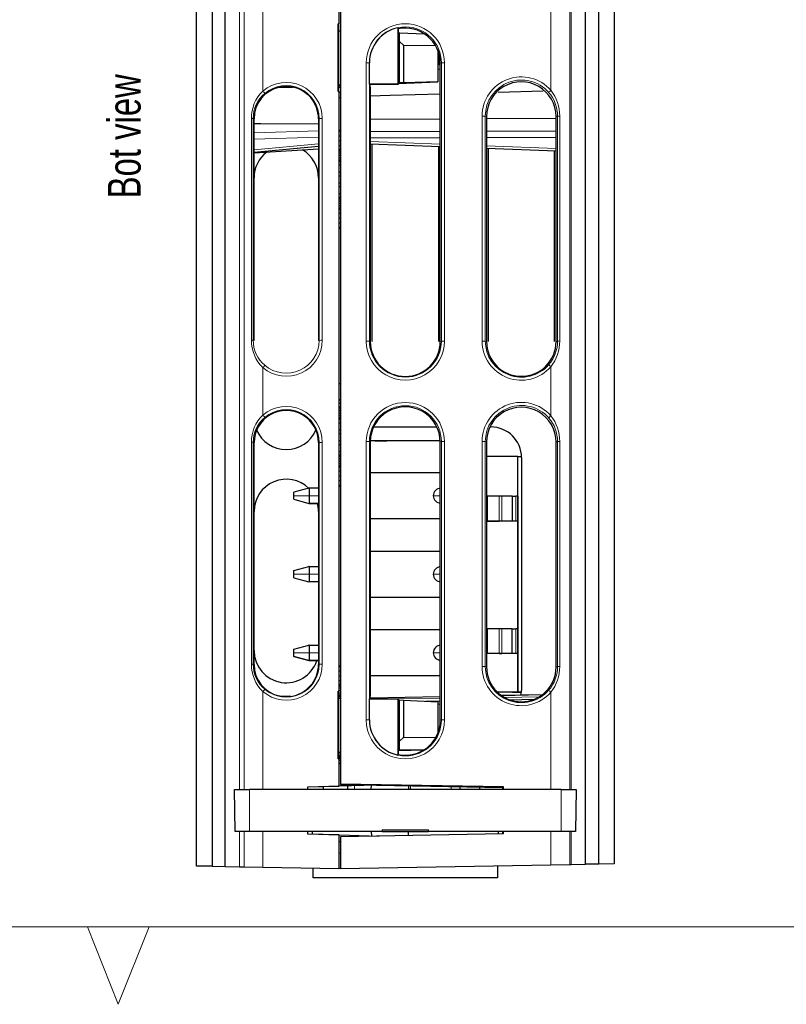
# Model space of a CAD drawing. Header units: millimetres. Extents: x 17 to 414, y 5 to 292.
# Tile 1 of 53: x 117 to 166, y 5 to 69. Entities that reach past the tile are written whole.
import ezdxf

# ---------------------------------------------------------------- set-up
doc = ezdxf.new("R2010")
doc.units = ezdxf.units.MM
doc.styles.add('SLDTEXTSTYLE0', font='TXT', dxfattribs={"width": 0.75})

msp = doc.modelspace()

# ---------------------------------------------------------------- linework, layer by layer
at = {"color": 7, "linetype": 'Continuous', "lineweight": 25}
for p, q in [((128.06, 13.941), (128.06, 69.481)), ((129.06, 69.498), (129.06, 13.923)), ((129.904, 13.909), (129.904, 69.483)), ((137.26, 69.475), (137.26, 68.393)), ((137.36, 69.475), (137.36, 19.254)), ((153.217, 14.057), (153.217, 69.483)), ((154.06, 14.072), (154.06, 69.498)), ((155.06, 69.481), (155.06, 14.089)), ((137.26, 68.393), (137.21, 68.393)), ((137.21, 64.027), (137.21, 68.393)), ((137.253, 68.306), (137.21, 68.393)), ((137.253, 67.955), (137.253, 68.306)), ((137.253, 68.306), (137.26, 68.306)), ((137.26, 68.306), (137.26, 68.393)), ((141.084, 68.152), (141.103, 68.079)), ((141.084, 68.152), (141.084, 64.507)), ((137.253, 67.955), (137.253, 67.955)), ((137.253, 64.436), (137.253, 67.955)), ((137.253, 67.955), (137.36, 67.951)), ((141.098, 68.086), (141.098, 64.479)), ((141.103, 68.079), (141.098, 68.086)), ((141.098, 68.08), (141.103, 68.079)), ((141.16, 67.816), (141.098, 67.818)), ((141.16, 67.816), (141.175, 67.823)), ((141.16, 64.571), (141.16, 67.816)), ((141.188, 67.258), (141.175, 67.823)), ((141.175, 67.823), (142.807, 67.747)), ((141.188, 64.586), (141.188, 67.258)), ((141.46, 66.995), (141.188, 67.258)), ((141.46, 64.595), (141.46, 66.995)), ((143.529, 66.97), (141.46, 66.995)), ((143.66, 66.695), (143.66, 64.646)), ((143.72, 65.778), (143.72, 66.525)), ((139.239, 64.507), (139.239, 65.88)), ((143.66, 65.776), (143.82, 65.781)), ((143.82, 47.862), (143.82, 65.86)), ((133.311, 64.276), (134.271, 64.31)), ((133.429, 64.301), (134.149, 64.326)), ((134.149, 64.326), (134.168, 64.328)), ((137.36, 64.44), (137.253, 64.436)), ((137.253, 64.085), (137.253, 64.436)), ((137.253, 64.436), (137.253, 64.436)), ((137.253, 64.416), (137.36, 64.42)), ((139.277, 64.482), (139.239, 64.507)), ((141.084, 64.507), (139.239, 64.507)), ((139.277, 64.314), (139.277, 64.482)), ((141.098, 64.479), (139.277, 64.482)), ((139.293, 64.312), (139.277, 64.314)), ((139.293, 64.312), (139.293, 47.865)), ((141.084, 64.507), (141.098, 64.479)), ((141.098, 64.552), (143.66, 64.643)), ((141.16, 64.571), (141.098, 64.569)), ((141.188, 64.586), (141.16, 64.571)), ((141.46, 64.595), (141.188, 64.586)), ((143.66, 64.646), (141.46, 64.595)), ((143.66, 64.646), (143.66, 64.643)), ((133.429, 64.301), (133.414, 64.301)), ((137.21, 64.027), (137.253, 64.085)), ((137.21, 64.027), (137.26, 64.027)), ((137.253, 64.299), (137.36, 64.299)), ((137.253, 64.085), (137.26, 64.085)), ((137.26, 64.027), (137.26, 64.085)), ((137.26, 64.027), (137.26, 25.243)), ((137.26, 63.987), (137.36, 63.987)), ((147.567, 63.992), (150.461, 64.075)), ((137.26, 63.646), (137.36, 63.646)), ((146.806, 62.408), (146.806, 47.861)), ((151.306, 47.858), (151.306, 62.406)), ((131.78, 47.919), (131.78, 62.267)), ((135.945, 62.269), (135.945, 47.921)), ((143.82, 62.246), (139.293, 62.222)), ((151.306, 62.287), (146.846, 62.263)), ((137.26, 61.518), (137.36, 61.518)), ((137.26, 61.455), (137.36, 61.455)), ((137.26, 61.163), (137.36, 61.163)), ((131.78, 60.108), (135.945, 60.49)), ((137.26, 60.85), (137.36, 60.85)), ((137.26, 60.537), (137.36, 60.537)), ((139.293, 60.64), (143.82, 60.472)), ((139.393, 60.636), (139.393, 47.865)), ((131.78, 60.058), (135.945, 60.313)), ((137.26, 60.303), (137.36, 60.303)), ((137.26, 60.277), (137.36, 60.277)), ((137.26, 60.188), (137.36, 60.188)), ((137.26, 60.056), (137.36, 60.056)), ((137.26, 59.9), (137.36, 59.9)), ((143.72, 47.863), (143.72, 60.475)), ((146.806, 60.361), (151.306, 60.194)), ((146.906, 60.357), (146.906, 47.861)), ((151.207, 47.858), (151.207, 60.197)), ((137.26, 59.744), (137.36, 59.744)), ((137.26, 59.612), (137.36, 59.612)), ((137.26, 59.523), (137.36, 59.523)), ((137.26, 59.502), (137.36, 59.502)), ((137.26, 59.279), (137.36, 59.279)), ((137.26, 58.821), (137.36, 58.821)), ((137.26, 58.579), (137.36, 58.579)), ((137.26, 58.121), (137.36, 58.121)), ((137.26, 57.879), (137.36, 57.879)), ((137.26, 57.421), (137.36, 57.421)), ((137.26, 57.198), (137.36, 57.198)), ((137.26, 57.177), (137.36, 57.177)), ((137.26, 57.088), (137.36, 57.088)), ((137.26, 56.956), (137.36, 56.956)), ((137.26, 56.8), (137.36, 56.8)), ((137.26, 56.644), (137.36, 56.644)), ((137.26, 56.512), (137.36, 56.512)), ((137.26, 56.423), (137.36, 56.423)), ((137.26, 56.397), (137.36, 56.397)), ((137.26, 56.163), (137.36, 56.163)), ((137.26, 55.85), (137.36, 55.85)), ((137.26, 55.537), (137.36, 55.537)), ((137.26, 55.245), (137.36, 55.245)), ((137.26, 55.182), (137.36, 55.182)), ((137.26, 45.146), (137.36, 45.143)), ((137.36, 44.088), (137.26, 44.087)), ((137.36, 44.073), (137.26, 44.071)), ((137.26, 43.864), (137.36, 43.864)), ((137.26, 43.63), (137.36, 43.63)), ((137.26, 43.604), (137.36, 43.604)), ((137.26, 43.515), (137.36, 43.515)), ((137.26, 43.383), (137.36, 43.383)), ((137.26, 43.227), (137.36, 43.227)), ((137.26, 43.071), (137.36, 43.071)), ((137.26, 42.939), (137.36, 42.939)), ((137.26, 42.85), (137.36, 42.85)), ((137.26, 42.829), (137.36, 42.829)), ((137.26, 42.606), (137.36, 42.606)), ((137.26, 42.148), (137.36, 42.148)), ((139.515, 42.344), (143.6, 42.338)), ((147.026, 42.332), (147.102, 42.332)), ((137.26, 41.906), (137.36, 41.906)), ((137.26, 41.448), (137.36, 41.448)), ((143.802, 41.43), (139.31, 41.43)), ((140.369, 41.43), (139.588, 41.43)), ((141.511, 41.43), (140.882, 41.43)), ((142.811, 41.43), (140.882, 41.43)), ((142.311, 41.43), (141.111, 41.43)), ((142.811, 41.43), (141.911, 41.43)), ((142.311, 41.43), (142.111, 41.43)), ((131.78, 26.973), (131.78, 41.32)), ((135.945, 41.322), (135.945, 26.974)), ((137.26, 41.206), (137.36, 41.206)), ((139.293, 41.366), (139.293, 24.92)), ((143.82, 23.366), (143.82, 41.363)), ((146.806, 41.362), (146.806, 26.814)), ((151.306, 26.811), (151.306, 41.359)), ((137.26, 40.748), (137.36, 40.748)), ((137.26, 40.525), (137.36, 40.525)), ((137.26, 40.504), (137.36, 40.504)), ((137.26, 40.415), (137.36, 40.415)), ((137.26, 40.283), (137.36, 40.283)), ((137.26, 40.127), (137.36, 40.127)), ((148.843, 40.43), (146.806, 40.43)), ((148.843, 37.85), (148.843, 40.43)), ((148.843, 25.19), (148.843, 40.43)), ((148.843, 40.43), (149.065, 40.43)), ((149.072, 40.36), (149.072, 25.363)), ((137.26, 39.971), (137.36, 39.971)), ((137.26, 39.839), (137.36, 39.839)), ((137.26, 39.75), (137.36, 39.75)), ((137.26, 39.724), (137.36, 39.724)), ((137.26, 39.49), (137.36, 39.49)), ((137.26, 39.177), (137.36, 39.177)), ((137.26, 38.864), (137.36, 38.864)), ((139.293, 39.39), (143.82, 39.39)), ((139.293, 39.39), (143.82, 39.39)), ((135.322, 38.385), (134.341, 38.122)), ((135.341, 38.39), (135.322, 38.385)), ((135.341, 38.39), (135.341, 38.38)), ((135.341, 38.39), (135.945, 38.39)), ((135.341, 38.38), (135.341, 37.89)), ((137.26, 38.572), (137.36, 38.572)), ((137.26, 38.509), (137.36, 38.509)), ((134.341, 37.89), (134.341, 38.122)), ((134.341, 37.658), (134.341, 37.89)), ((134.341, 37.658), (135.322, 37.395)), ((134.341, 37.658), (134.341, 37.658)), ((134.341, 37.658), (135.322, 37.395)), ((135.341, 37.89), (135.341, 37.4)), ((147.621, 37.85), (146.863, 37.85)), ((148.476, 37.85), (147.807, 37.85)), ((148.476, 37.85), (148.476, 36.25)), ((148.843, 37.85), (148.702, 37.85)), ((148.843, 37.85), (148.843, 36.25)), ((135.341, 37.39), (135.322, 37.395)), ((135.341, 37.4), (135.341, 37.39)), ((135.341, 37.39), (135.945, 37.39)), ((135.341, 37.39), (135.341, 37.39)), ((135.341, 37.39), (135.945, 37.39)), ((143.82, 36.39), (139.293, 36.39)), ((148.843, 36.25), (146.806, 36.25)), ((146.863, 36.25), (147.621, 36.25)), ((148.476, 36.25), (147.807, 36.25)), ((148.843, 36.25), (148.702, 36.25)), ((148.843, 36.25), (148.843, 29.29)), ((139.293, 34.31), (143.82, 34.31)), ((139.293, 34.31), (143.82, 34.31)), ((134.341, 33.042), (135.322, 33.305)), ((135.341, 33.31), (135.322, 33.305)), ((135.341, 33.31), (135.341, 33.3)), ((135.341, 33.31), (135.945, 33.31)), ((135.341, 33.3), (135.341, 32.81)), ((134.341, 32.81), (134.341, 33.042)), ((134.341, 32.578), (134.341, 32.81)), ((134.341, 32.578), (135.322, 32.315)), ((134.341, 32.578), (134.341, 32.578)), ((134.341, 32.578), (135.322, 32.315)), ((135.341, 32.81), (135.341, 32.32)), ((135.341, 32.31), (135.322, 32.315)), ((135.341, 32.32), (135.341, 32.31)), ((135.341, 32.31), (135.341, 32.31)), ((135.945, 32.31), (135.341, 32.31)), ((143.82, 31.31), (139.293, 31.31)), ((147.621, 29.29), (146.863, 29.29)), ((148.476, 29.29), (147.807, 29.29)), ((148.476, 27.69), (148.476, 29.29)), ((148.843, 29.29), (148.702, 29.29)), ((148.843, 29.29), (148.843, 27.69)), ((139.293, 29.23), (143.82, 29.23)), ((139.293, 29.23), (143.82, 29.23)), ((134.341, 27.962), (135.322, 28.225)), ((135.341, 28.23), (135.322, 28.225)), ((135.341, 28.23), (135.341, 28.22)), ((135.341, 28.23), (135.945, 28.23)), ((135.341, 28.22), (135.341, 27.73)), ((134.341, 27.73), (134.341, 27.962)), ((134.341, 27.498), (134.341, 27.73)), ((134.341, 27.498), (135.322, 27.235)), ((134.341, 27.498), (134.341, 27.498)), ((135.322, 27.235), (134.341, 27.498)), ((135.341, 27.73), (135.341, 27.24)), ((148.843, 27.69), (146.806, 27.69)), ((147.621, 27.69), (146.863, 27.69)), ((148.476, 27.69), (147.807, 27.69)), ((148.843, 27.69), (148.702, 27.69)), ((148.843, 27.69), (148.843, 25.19)), ((135.341, 27.23), (135.322, 27.235)), ((135.341, 27.24), (135.341, 27.23)), ((135.341, 27.23), (135.341, 27.23)), ((135.945, 27.23), (135.341, 27.23)), ((135.341, 27.23), (135.945, 27.23)), ((137.26, 26.918), (137.36, 26.918)), ((137.26, 26.855), (137.36, 26.855)), ((137.26, 26.563), (137.36, 26.563)), ((137.26, 26.25), (137.36, 26.25)), ((143.82, 26.23), (139.293, 26.23)), ((137.26, 25.937), (137.36, 25.937)), ((137.26, 25.703), (137.36, 25.703)), ((137.26, 25.677), (137.36, 25.677)), ((137.26, 25.588), (137.36, 25.588)), ((133.443, 24.935), (133.426, 24.937)), ((134.135, 24.911), (133.443, 24.935)), ((134.155, 24.912), (134.135, 24.911)), ((137.26, 25.243), (137.21, 25.243)), ((137.21, 20.877), (137.21, 25.243)), ((137.253, 25.156), (137.21, 25.243)), ((137.253, 24.805), (137.253, 25.156)), ((137.253, 25.156), (137.26, 25.156)), ((137.253, 25.144), (137.36, 25.144)), ((137.253, 25.012), (137.36, 25.012)), ((137.253, 24.923), (137.36, 24.923)), ((137.253, 24.902), (137.36, 24.902)), ((137.26, 25.456), (137.36, 25.456)), ((137.26, 25.3), (137.36, 25.3)), ((137.26, 25.156), (137.26, 25.243)), ((139.277, 24.927), (139.293, 24.92)), ((139.277, 24.76), (139.277, 24.927)), ((139.277, 24.921), (139.293, 24.92)), ((143.82, 24.882), (139.277, 24.792)), ((148.843, 25.19), (147.498, 25.19)), ((148.914, 25.19), (147.498, 25.19)), ((150.406, 25.011), (147.781, 24.96)), ((148.481, 25.19), (148.481, 25.19)), ((148.914, 25.19), (148.762, 25.19)), ((148.762, 25.19), (149.043, 25.19)), ((149.043, 25.19), (148.843, 25.19)), ((149.072, 25.363), (149.008, 24.984)), ((137.253, 24.805), (137.253, 24.805)), ((137.253, 21.286), (137.253, 24.805)), ((137.253, 24.805), (137.36, 24.801)), ((139.239, 23.387), (139.239, 24.76)), ((139.239, 24.76), (141.084, 24.76)), ((141.084, 24.76), (141.084, 21.115)), ((141.084, 24.76), (141.098, 24.76)), ((141.098, 24.76), (141.098, 21.154)), ((141.16, 24.666), (141.098, 24.668)), ((141.16, 24.666), (141.188, 24.679)), ((141.16, 21.421), (141.16, 24.666)), ((141.188, 22.006), (141.188, 24.679)), ((141.188, 24.679), (141.46, 24.669)), ((141.46, 22.27), (141.46, 24.669)), ((141.46, 24.669), (143.66, 24.567)), ((142.89, 24.603), (143.82, 24.619)), ((143.66, 24.567), (143.66, 22.531)), ((148.292, 24.697), (149.897, 24.725)), ((141.175, 21.428), (141.188, 22.006)), ((141.188, 22.006), (141.46, 22.27)), ((141.46, 22.27), (143.523, 22.246)), ((137.36, 21.29), (137.253, 21.286)), ((137.253, 20.935), (137.253, 21.286)), ((137.253, 21.286), (137.253, 21.286)), ((137.253, 21.266), (137.36, 21.27)), ((137.253, 21.257), (137.36, 21.257)), ((137.253, 21.117), (137.36, 21.117)), ((137.253, 21.031), (137.36, 21.031)), ((141.103, 21.15), (141.084, 21.115)), ((141.098, 21.402), (142.779, 21.462)), ((141.16, 21.421), (141.098, 21.419)), ((141.098, 21.154), (141.103, 21.15)), ((141.175, 21.428), (141.16, 21.421)), ((142.786, 21.466), (141.175, 21.428)), ((137.21, 20.877), (137.253, 20.935)), ((137.21, 20.877), (137.26, 20.877)), ((137.235, 20.564), (137.332, 20.561)), ((137.253, 21.001), (137.36, 21.001)), ((137.253, 21.001), (137.36, 21.001)), ((137.253, 20.976), (137.36, 20.976)), ((137.253, 20.935), (137.26, 20.935)), ((137.26, 20.877), (137.26, 20.935)), ((137.26, 20.902), (137.36, 20.902)), ((137.26, 20.877), (137.26, 19.101)), ((137.26, 20.783), (137.36, 20.783)), ((137.26, 20.622), (137.36, 20.622)), ((139.658, 19.172), (137.297, 19.098)), ((137.36, 19.254), (147.894, 19.08)), ((137.36, 19.254), (137.36, 19.215)), ((137.36, 19.215), (147.864, 19.019)), ((137.841, 18.88), (137.841, 19.115)), ((139.34, 19.163), (139.335, 18.88)), ((141.785, 18.88), (141.781, 19.133)), ((130.558, 16.18), (130.51, 18.88)), ((130.51, 18.88), (131.49, 18.88)), ((151.631, 18.88), (131.49, 18.88)), ((135.26, 19.066), (137.26, 19.101)), ((137.297, 19.098), (135.26, 19.034)), ((135.26, 18.88), (135.26, 19.066)), ((136.26, 18.88), (136.26, 19.066)), ((145.091, 19.071), (145.091, 18.88)), ((146.36, 19.047), (146.36, 18.88)), ((147.86, 18.88), (147.86, 19.019)), ((147.894, 19.08), (147.864, 19.019)), ((147.864, 19.019), (147.864, 18.88)), ((147.894, 19.08), (147.894, 18.88)), ((151.631, 18.88), (152.61, 18.88)), ((152.61, 18.88), (152.563, 16.18)), ((131.491, 16.18), (130.558, 16.18)), ((140.061, 16.18), (131.491, 16.18)), ((135.26, 15.995), (135.26, 16.18)), ((135.26, 16.026), (137.297, 15.962)), ((137.26, 15.96), (135.26, 15.995)), ((135.56, 16.017), (135.558, 16.18)), ((137.26, 15.96), (137.26, 13.78)), ((137.297, 15.962), (139.87, 15.881)), ((147.894, 16.021), (137.36, 15.838)), ((139.359, 16.18), (139.362, 15.897)), ((140.061, 16.28), (143.06, 16.28)), ((140.061, 16.28), (140.061, 16.18)), ((140.061, 16.18), (143.06, 16.18)), ((141.76, 15.914), (141.762, 16.18)), ((143.06, 16.18), (143.06, 16.28)), ((151.63, 16.18), (143.06, 16.18)), ((147.563, 16.18), (147.56, 16.016)), ((147.86, 16.021), (147.86, 16.18)), ((147.864, 16.18), (147.864, 16.021)), ((147.894, 16.18), (147.894, 16.021)), ((152.563, 16.18), (151.63, 16.18)), ((137.36, 15.506), (137.26, 15.505)), ((137.36, 15.838), (137.36, 13.78)), ((137.26, 14.789), (137.36, 14.78)), ((137.36, 13.78), (150.972, 14.018)), ((150.972, 14.018), (152.205, 14.039)), ((152.205, 14.039), (152.275, 14.041)), ((152.275, 14.041), (153.217, 14.057)), ((154.06, 14.072), (153.217, 14.057)), ((155.06, 14.089), (154.06, 14.072)), ((129.06, 13.923), (128.06, 13.941)), ((129.06, 13.923), (129.904, 13.909)), ((129.904, 13.909), (130.846, 13.892)), ((130.846, 13.892), (131.137, 13.887)), ((131.137, 13.887), (132.353, 13.866)), ((132.353, 13.866), (137.26, 13.78)), ((135.61, 13.18), (135.599, 13.809)), ((137.36, 13.782), (137.26, 13.78)), ((147.525, 13.958), (147.511, 13.18)), ((147.511, 13.18), (135.61, 13.18))]:
    msp.add_line(p, q, dxfattribs=at)
at = {"color": 8, "linetype": 'Continuous', "lineweight": 18}
for p, q in [((130.846, 69.49), (130.846, 18.88)), ((131.137, 69.486), (131.137, 18.88)), ((132.353, 69.478), (132.353, 64.054)), ((150.972, 69.481), (150.972, 64.102)), ((152.205, 69.489), (152.205, 18.88)), ((152.275, 69.49), (152.275, 18.88)), ((139.034, 47.886), (139.034, 65.884)), ((139.239, 65.88), (139.239, 47.883)), ((139.239, 65.88), (139.239, 65.88)), ((143.82, 65.86), (143.889, 65.883)), ((143.889, 47.885), (143.889, 65.883)), ((144.084, 65.886), (144.084, 47.889)), ((143.82, 65.481), (143.66, 65.476)), ((146.524, 47.89), (146.524, 62.438)), ((146.729, 62.434), (146.729, 47.887)), ((146.806, 62.408), (146.729, 62.434)), ((151.306, 62.406), (151.404, 62.438)), ((151.404, 47.89), (151.404, 62.438)), ((151.542, 62.441), (151.542, 47.894)), ((131.604, 47.942), (131.604, 62.289)), ((131.722, 62.286), (131.722, 47.939)), ((131.78, 62.267), (131.722, 62.286)), ((135.945, 62.269), (135.982, 62.281)), ((135.982, 47.933), (135.982, 62.281)), ((136.188, 62.284), (136.188, 47.936)), ((131.78, 61.362), (135.945, 61.492)), ((139.293, 61.438), (143.82, 61.448)), ((146.806, 61.454), (151.306, 61.464)), ((135.945, 61.083), (131.78, 60.953)), ((131.78, 60.257), (135.945, 60.639)), ((143.82, 61.038), (139.293, 61.028)), ((139.293, 60.79), (143.82, 60.621)), ((151.306, 61.054), (146.806, 61.045)), ((146.806, 60.511), (151.306, 60.344)), ((131.78, 47.919), (131.722, 47.939)), ((135.945, 47.921), (135.982, 47.933)), ((139.293, 47.865), (139.239, 47.883)), ((143.82, 47.862), (143.889, 47.885)), ((146.806, 47.861), (146.729, 47.887)), ((151.306, 47.858), (151.404, 47.89)), ((132.353, 46.171), (132.353, 43.107)), ((150.972, 46.229), (150.972, 43.056)), ((139.034, 23.39), (139.034, 41.387)), ((143.82, 41.363), (143.889, 41.386)), ((143.889, 23.389), (143.889, 41.386)), ((144.084, 41.39), (144.084, 23.392)), ((146.524, 26.843), (146.524, 41.391)), ((146.729, 41.388), (146.729, 26.84)), ((146.806, 41.362), (146.729, 41.388)), ((151.306, 41.359), (151.404, 41.391)), ((151.404, 26.844), (151.404, 41.391)), ((151.542, 41.395), (151.542, 26.847)), ((131.604, 26.995), (131.604, 41.343)), ((131.722, 41.34), (131.722, 26.992)), ((131.78, 41.32), (131.722, 41.34)), ((135.945, 41.322), (135.982, 41.334)), ((135.982, 26.986), (135.982, 41.334)), ((136.188, 41.337), (136.188, 26.989)), ((139.239, 41.384), (139.239, 23.387)), ((139.293, 41.366), (139.239, 41.384)), ((135.341, 38.38), (135.322, 38.385)), ((135.341, 38.38), (135.945, 38.38)), ((134.341, 37.89), (135.341, 37.89)), ((135.945, 37.89), (135.341, 37.89)), ((146.863, 37.85), (146.863, 36.25)), ((147.621, 36.25), (147.621, 37.85)), ((147.807, 36.25), (147.807, 37.85)), ((148.702, 36.25), (148.702, 37.85)), ((135.322, 37.395), (135.341, 37.4)), ((135.945, 37.4), (135.341, 37.4)), ((135.322, 33.305), (135.341, 33.3)), ((135.945, 33.3), (135.341, 33.3)), ((135.341, 32.81), (134.341, 32.81)), ((135.341, 32.81), (135.945, 32.81)), ((135.322, 32.315), (135.341, 32.32)), ((135.945, 32.32), (135.341, 32.32)), ((146.863, 29.29), (146.863, 27.69)), ((147.621, 27.69), (147.621, 29.29)), ((147.807, 27.69), (147.807, 29.29)), ((148.702, 27.69), (148.702, 29.29)), ((135.322, 28.225), (135.341, 28.22)), ((135.945, 28.22), (135.341, 28.22)), ((134.341, 27.73), (135.341, 27.73)), ((135.945, 27.73), (135.341, 27.73)), ((131.78, 26.973), (131.722, 26.992)), ((135.322, 27.235), (135.341, 27.24)), ((135.945, 27.24), (135.341, 27.24)), ((135.945, 26.974), (135.982, 26.986)), ((146.806, 26.814), (146.729, 26.84)), ((151.306, 26.811), (151.404, 26.844)), ((132.353, 25.224), (132.353, 18.88)), ((143.82, 24.88), (139.277, 24.79)), ((150.403, 25.009), (147.784, 24.958)), ((147.963, 24.847), (150.21, 24.88)), ((150.972, 25.182), (150.972, 18.88)), ((141.098, 24.745), (143.82, 24.785)), ((143.82, 24.419), (143.66, 24.416)), ((139.239, 23.387), (139.239, 23.387)), ((143.82, 23.366), (143.889, 23.389)), ((137.297, 20.364), (137.26, 20.366)), ((138.267, 19.129), (138.267, 18.88)), ((141.888, 19.131), (141.888, 18.88)), ((131.49, 18.88), (131.491, 16.18)), ((144.513, 19.082), (144.513, 18.88)), ((151.63, 16.18), (151.631, 18.88)), ((130.846, 16.18), (130.846, 13.892)), ((131.137, 16.18), (131.137, 13.887)), ((132.353, 16.18), (132.353, 13.866)), ((150.972, 16.18), (150.972, 14.018)), ((152.205, 16.18), (152.205, 14.039)), ((152.275, 16.18), (152.275, 14.041))]:
    msp.add_line(p, q, dxfattribs=at)
at = {"color": 7, "linetype": 'Continuous', "lineweight": 18}
for p, q in [((20, 10), (410, 10)), ((121, 10), (123, 5)), ((123, 5), (125, 10))]:
    msp.add_line(p, q, dxfattribs=at)
at = {"color": 7, "linetype": 'Continuous', "lineweight": 25, "flags": 128}
for points in [[(139.293, 63.755), (140.58, 63.792), (143.82, 63.885)], [(135.945, 61.914), (132.22, 61.926), (131.78, 61.928)], [(139.978, 41.43), (139.633, 41.43), (139.339, 41.43), (139.31, 41.43)], [(139.588, 41.43), (139.565, 41.43), (139.533, 41.43), (139.494, 41.43), (139.453, 41.43)], [(139.588, 41.43), (139.656, 41.43), (139.748, 41.43), (139.859, 41.43), (139.978, 41.43)], [(139.978, 41.43), (139.895, 41.43), (139.825, 41.43), (139.778, 41.43), (139.761, 41.43)], [(140.882, 41.43), (140.813, 41.43), (140.617, 41.43), (140.324, 41.43), (139.978, 41.43)], [(139.978, 41.43), (140.098, 41.43), (140.209, 41.43), (140.301, 41.43), (140.369, 41.43)], [(140.504, 41.43), (140.462, 41.43), (140.424, 41.43), (140.392, 41.43), (140.369, 41.43)], [(140.661, 41.43), (140.649, 41.43), (140.611, 41.43)], [(141.111, 41.43), (140.919, 41.43), (140.882, 41.43)], [(141.191, 41.43), (141.176, 41.43), (141.132, 41.43), (141.067, 41.43), (140.991, 41.43)], [(141.111, 41.43), (141.073, 41.43), (141.04, 41.43), (141.018, 41.43), (141.011, 41.43)], [(142.411, 41.43), (142.403, 41.43), (142.382, 41.43), (142.349, 41.43), (142.311, 41.43)], [(142.811, 41.43), (142.773, 41.43), (142.664, 41.43), (142.502, 41.43), (142.311, 41.43)], [(147.807, 37.85), (147.74, 37.85), (147.621, 37.85)], [(148.476, 37.85), (148.506, 37.85), (148.557, 37.85), (148.624, 37.85), (148.702, 37.85)], [(147.807, 36.25), (147.74, 36.25), (147.621, 36.25)], [(148.702, 36.25), (148.624, 36.25), (148.557, 36.25), (148.506, 36.25), (148.476, 36.25)], [(147.807, 29.29), (147.74, 29.29), (147.621, 29.29)], [(148.476, 29.29), (148.506, 29.29), (148.557, 29.29), (148.624, 29.29), (148.702, 29.29)], [(147.621, 27.69), (147.74, 27.69), (147.807, 27.69)], [(148.702, 27.69), (148.662, 27.69), (148.624, 27.69), (148.588, 27.69), (148.557, 27.69), (148.529, 27.69), (148.506, 27.69), (148.488, 27.69), (148.476, 27.69)], [(148.481, 25.19), (148.486, 25.19), (148.502, 25.19), (148.528, 25.19), (148.563, 25.19), (148.606, 25.19), (148.654, 25.19), (148.707, 25.19), (148.762, 25.19)], [(148.762, 25.19), (148.707, 25.19), (148.654, 25.19), (148.606, 25.19), (148.563, 25.19), (148.528, 25.19), (148.502, 25.19), (148.486, 25.19), (148.481, 25.19)]]:
    msp.add_lwpolyline(points, dxfattribs=at)
at = {"color": 8, "linetype": 'Continuous', "lineweight": 18, "flags": 128}
for points in [[(143.841, 37.89), (143.685, 37.89), (143.544, 37.89), (143.434, 37.89), (143.364, 37.89)], [(143.841, 32.81), (143.685, 32.81), (143.544, 32.81), (143.434, 32.81), (143.364, 32.81)], [(143.841, 27.73), (143.685, 27.73), (143.544, 27.73), (143.434, 27.73), (143.364, 27.73)]]:
    msp.add_lwpolyline(points, dxfattribs=at)
at = {"color": 8, "linetype": 'Continuous', "lineweight": 18}
for centre, radius, start, end in [((141.564, 65.881), 2.325, 0.03351, 180.02336), ((139.083, 62.553), 3.331, 87.31229, 90.83918), ((144.039, 62.767), 3.119, 89.18723, 92.7608), ((133.855, 62.281), 2.126, 359.9979, 130.45236), ((149.065, 62.434), 2.336, 41.04427, 180.00221), ((134.018, 62.307), 2.414, 133.62822, 180.40427), ((133.845, 62.277), 2.123, 130.16858, 179.74272), ((131.229, 63.036), 1.516, 34.69843, 42.18039), ((152.174, 62.651), 1.884, 129.64605, 135.66945), ((149.066, 62.43), 2.338, 0.21102, 41.16013), ((148.876, 62.455), 2.666, 359.70029, 38.15553), ((146.572, 59.107), 3.331, 87.31229, 90.83918), ((151.518, 60.447), 1.994, 89.32922, 93.28227), ((131.622, 60.662), 1.627, 86.46464, 90.61806), ((136.139, 58.919), 3.366, 89.15637, 92.67604), ((134.044, 47.93), 2.44, 179.71746, 226.10884), ((131.622, 46.314), 1.627, 86.46464, 90.61806), ((133.854, 47.946), 2.132, 180.18829, 229.71916), ((133.857, 47.934), 2.125, 229.439, 359.9847), ((136.139, 44.571), 3.366, 89.15637, 92.67604), ((139.083, 44.556), 3.331, 87.31229, 90.83918), ((141.564, 47.884), 2.325, 180.03351, 0.02335), ((144.039, 44.77), 3.119, 89.18723, 92.7608), ((146.572, 44.56), 3.331, 87.31229, 90.83918), ((149.063, 47.887), 2.335, 180.01759, 319.0357), ((149.07, 47.894), 2.334, 318.80247, 359.91977), ((148.84, 47.888), 2.702, 322.10795, 0.10886), ((151.518, 45.899), 1.994, 89.32922, 93.28227), ((129.773, 48.435), 3.432, 318.72983, 321.94676), ((159.569, 56.19), 13.158, 228.3603, 229.20328), ((133.855, 41.334), 2.126, 359.9979, 130.45236), ((141.564, 41.385), 2.325, 0.03351, 180.02336), ((149.065, 41.388), 2.336, 41.04427, 180.00221), ((134.018, 41.36), 2.414, 133.62822, 180.40427), ((133.845, 41.33), 2.123, 130.16858, 179.74272), ((131.229, 42.089), 1.516, 34.69843, 42.18039), ((152.174, 41.605), 1.884, 129.64605, 135.66945), ((149.066, 41.383), 2.338, 0.21102, 41.16013), ((148.876, 41.409), 2.666, 359.70029, 38.15553), ((139.083, 38.057), 3.331, 87.31229, 90.83918), ((144.039, 38.271), 3.119, 89.18723, 92.7608), ((146.572, 38.061), 3.331, 87.31229, 90.83918), ((151.518, 39.4), 1.994, 89.32922, 93.28227), ((131.622, 39.715), 1.627, 86.46464, 90.61806), ((136.139, 37.972), 3.366, 89.15637, 92.67604), ((134.044, 26.983), 2.44, 179.71746, 226.10884), ((131.622, 25.368), 1.627, 86.46464, 90.61806), ((133.854, 26.999), 2.132, 180.18829, 229.71916), ((133.857, 26.987), 2.125, 229.439, 359.9847), ((136.139, 23.624), 3.366, 89.15637, 92.67604), ((146.572, 23.513), 3.331, 87.31229, 90.83918), ((149.063, 26.84), 2.335, 180.01759, 319.0357), ((149.07, 26.847), 2.334, 318.80247, 359.91977), ((148.84, 26.842), 2.702, 322.10795, 0.10886), ((151.518, 24.853), 1.994, 89.32922, 93.28227), ((129.773, 27.488), 3.432, 318.72983, 321.94676), ((159.569, 35.143), 13.158, 228.3603, 229.20328), ((139.083, 20.06), 3.331, 87.31229, 90.83918), ((141.564, 23.388), 2.325, 180.03351, 0.02335), ((144.039, 20.273), 3.119, 89.18723, 92.7608)]:
    msp.add_arc(centre, radius, start, end, dxfattribs=at)
at = {"color": 7, "linetype": 'Continuous', "lineweight": 25}
for centre, radius, start, end in [((141.56, 65.88), 2.321, 101.83166, 179.99681), ((133.86, 62.266), 2.08, 82.03681, 101.96258), ((147.099, 40.359), 1.973, 0.04867, 89.93606), ((143.841, 37.891), 0.477, 89.98373, 180.01626), ((143.841, 37.89), 0.477, 179.96921, 270.03079), ((143.841, 32.811), 0.477, 89.98373, 180.01626), ((143.841, 32.81), 0.477, 179.96921, 270.03079), ((143.841, 27.731), 0.477, 89.98373, 180.01626), ((143.841, 27.73), 0.477, 179.96921, 270.03079), ((133.86, 26.973), 2.08, 258.41568, 277.58493), ((141.56, 23.387), 2.321, 180.00319, 258.16834)]:
    msp.add_arc(centre, radius, start, end, dxfattribs=at)
at = {"color": 8, "linetype": 'Continuous', "lineweight": 18}
for centre, major_axis, ratio, start_param, end_param in [((141.559, 65.885), (2.05, 1.475), 0.999518, 5.659673, 8.801265), ((149.059, 62.439), (2.058, 1.481), 0.999518, 0.092037, 2.51808), ((133.863, 62.286), (1.835, -1.429), 0.999372, 0.661509, 2.939409), ((133.863, 47.938), (1.835, -1.429), 0.999372, 4.666795, 6.944694), ((141.559, 47.888), (2.05, 1.475), 0.999518, 2.51808, 5.659673), ((149.059, 47.891), (2.058, 1.481), 0.999518, 2.51808, 4.944123), ((149.059, 41.392), (2.058, 1.481), 0.999518, 0.092037, 2.51808), ((133.863, 41.339), (1.835, -1.429), 0.999372, 0.661509, 2.939409), ((141.559, 41.389), (2.05, 1.475), 0.999518, 5.659673, 8.801265), ((133.863, 26.991), (1.835, -1.429), 0.999372, 4.666795, 6.944694), ((149.059, 26.844), (2.058, 1.481), 0.999518, 2.51808, 4.944123), ((141.559, 23.391), (2.05, 1.475), 0.999518, 2.51808, 5.659673)]:
    msp.add_ellipse(centre, major_axis=major_axis, ratio=ratio, start_param=start_param, end_param=end_param, dxfattribs=at)
at = {"color": 7, "linetype": 'Continuous', "lineweight": 25}
for centre, major_axis, ratio, start_param, end_param in [((141.556, 65.861), (1.786, -1.392), 0.999372, 0.661509, 2.433834), ((133.862, 62.268), (1.772, 1.094), 0.999659, 5.730221, 7.153643), ((149.056, 62.407), (1.775, -1.383), 0.999372, 0.661509, 3.803102), ((133.862, 62.268), (1.772, 1.094), 0.999659, 1.235019, 2.588628), ((133.862, 58.452), (1.772, 1.094), 0.999659, 1.668274, 2.588628), ((133.862, 58.452), (1.772, 1.094), 0.999659, 5.730221, 6.772159), ((141.556, 47.864), (1.786, -1.392), 0.999372, 3.803102, 6.944694), ((149.056, 47.859), (1.775, -1.383), 0.999372, 3.803102, 6.944694), ((133.862, 41.321), (1.772, 1.094), 0.999659, 5.730221, 8.871814), ((141.556, 41.365), (1.786, -1.392), 0.999372, 0.661509, 3.803102), ((149.056, 41.36), (1.775, -1.383), 0.999372, 0.661509, 3.803102), ((133.862, 42.954), (1.772, 1.094), 0.999659, 2.99157, 5.32728), ((133.862, 36.872), (1.772, 1.094), 0.999659, 0.243631, 2.588628), ((133.862, 36.872), (1.772, 1.094), 0.999659, 5.730221, 5.990702), ((133.862, 27.873), (1.772, 1.094), 0.999659, 2.588628, 5.406669), ((133.862, 26.973), (1.772, 1.094), 0.999659, 2.588628, 3.94852), ((133.862, 26.973), (1.772, 1.094), 0.999659, 4.300516, 5.730221), ((149.056, 26.812), (1.775, -1.383), 0.999372, 3.803102, 6.944694), ((141.556, 23.368), (1.786, -1.392), 0.999372, 5.172369, 6.944694)]:
    msp.add_ellipse(centre, major_axis=major_axis, ratio=ratio, start_param=start_param, end_param=end_param, dxfattribs=at)

# ---------------------------------------------------------------- texts
at = {"color": 7, "linetype": 'Continuous', "lineweight": 0, "insert": (122.327, 57.12), "char_height": 2.1167, "attachment_point": 1, "rotation": 90, "style": 'SLDTEXTSTYLE0'}
msp.add_mtext('Bot view', dxfattribs=at)

doc.saveas('drawing.dxf')
